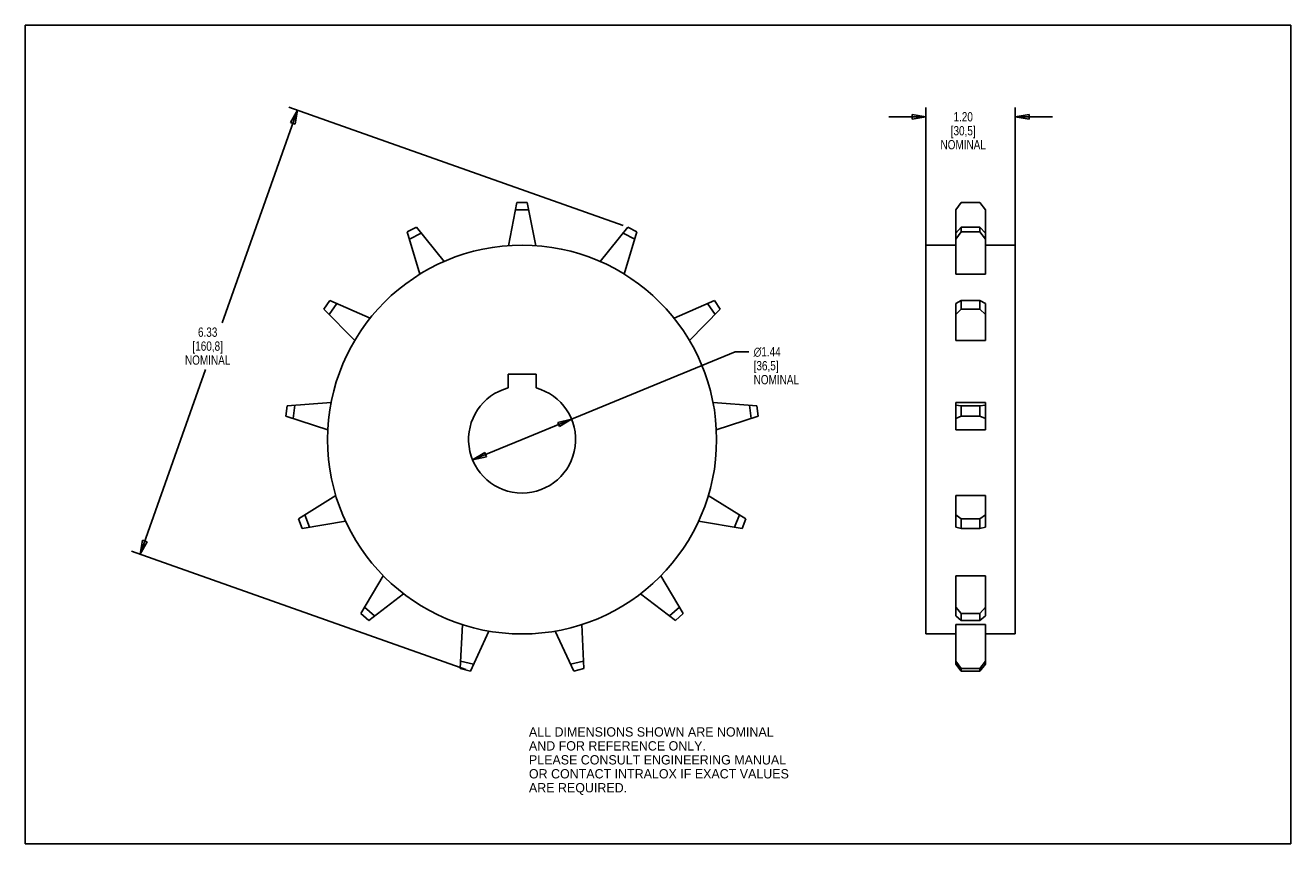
# Model space of a CAD drawing. Header units: inches. Extents: x 0 to 17, y 0 to 11.
import ezdxf

# ---------------------------------------------------------------- set-up
doc = ezdxf.new("R2010")
doc.units = ezdxf.units.IN
doc.header["$LTSCALE"] = 0.935
doc.header["$MEASUREMENT"] = 0
doc.layers.get('0').update_dxf_attribs({"linetype": 'CONTINUOUS'})
doc.layers.add('ALL_FEATURES', color=7, linetype='CONTINUOUS')
doc.styles.get("Standard").update_dxf_attribs({"font": 'txt', "width": 0.8})
doc.styles.add('TEXTSTYLE_1', font='gdt', dxfattribs={"width": 0.8})
doc.styles.add('TEXTSTYLE_2', font='bluprnt.ttf')
doc.dimstyles.new('DIMSTYLE_1', dxfattribs={"dimtxt": 0.125, "dimasz": 0.1875, "dimexe": 0.125, "dimexo": 0.0625, "dimgap": 0.09, "dimtad": 0, "dimtih": 1, "dimtoh": 1, "dimzin": 4, "dimdsep": 46, "dimtxsty": 'STANDARD', "dimblk": 'CLOSED', "dimblk1": 'CLOSED', "dimblk2": 'CLOSED', "dimcen": 0.09, "dimadec": 3, "dimazin": 1, "dimtp": 0.005, "dimtm": 0.005, "dimtfac": 1, "dimtmove": 0, "dimatfit": 2, "dimldrblk": 'CLOSED', "dimfxl": 1, "dimtolj": 1, "dimtzin": 4, "dimarcsym": 0})
doc.dimstyles.new('DIMSTYLE_2', dxfattribs={"dimtxt": 0.125, "dimasz": 0.1875, "dimexe": 0.125, "dimexo": 0.0625, "dimgap": 0.0625, "dimtad": 0, "dimtih": 1, "dimtoh": 1, "dimzin": 4, "dimdsep": 46, "dimtxsty": 'STANDARD', "dimblk": 'CLOSED', "dimblk1": 'CLOSED', "dimblk2": 'CLOSED', "dimcen": 0.09, "dimadec": 3, "dimazin": 1, "dimtp": 0.005, "dimtm": 0.005, "dimtfac": 1, "dimtofl": 0, "dimtmove": 0, "dimatfit": 3, "dimldrblk": 'CLOSED', "dimfxl": 1, "dimtolj": 1, "dimtzin": 4, "dimarcsym": 0})

# ---------------------------------------------------------------- blocks, each defined once
blk = doc.blocks.new('_CLOSED')
at = {"color": 0, "linetype": 'BYBLOCK'}
for p, q in [((0, 0), (-1, 0.167)), ((-1, 0.167), (-1, -0.167)), ((-1, -0.167), (0, 0)), ((-1, 0), (0, 0))]:
    blk.add_line(p, q, dxfattribs=at)
blk = doc.blocks.new('*D0')
at = {"color": 3, "linetype": 'CONTINUOUS'}
for p, q in [((6.674, 5.432), (9.535, 6.612)), ((9.535, 6.612), (9.722, 6.612)), ((7.338, 5.706), (6.674, 5.432)), ((6.01, 5.158), (6.674, 5.432))]:
    blk.add_line(p, q, dxfattribs=at)
at = {"color": 3, "linetype": 'CONTINUOUS', "xscale": 0.1875, "yscale": 0.1875, "zscale": 0.1875}
for p, rotation in [((7.338, 5.706), 22.4238848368), ((6.01, 5.158), 202.4238848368)]:
    blk.add_blockref('_CLOSED', p, dxfattribs=dict(at, rotation=rotation))
at = {"color": 3, "linetype": 'CONTINUOUS', "insert": (9.785, 6.675), "char_height": 0.125, "width": 0.7, "attachment_point": 1, "line_spacing_factor": 0.9, "style": 'TEXTSTYLE_1'}
blk.add_mtext('{\\fgdt;n}\\ftxt;1.44\\P[36,5]\\PNOMINAL', dxfattribs=at)
blk = doc.blocks.new('*D1')
at = {"color": 3, "linetype": 'CONTINUOUS'}
for p, q in [((12.1, 8.031), (12.1, 9.895)), ((13.3, 8.031), (13.3, 9.895)), ((12.1, 9.77), (11.6, 9.77)), ((13.3, 9.77), (13.8, 9.77))]:
    blk.add_line(p, q, dxfattribs=at)
at = {"color": 3, "linetype": 'CONTINUOUS', "xscale": 0.1875, "yscale": 0.1875, "zscale": 0.1875}
blk.add_blockref('_CLOSED', (12.1, 9.77), dxfattribs=at)
at = {"color": 3, "linetype": 'CONTINUOUS', "xscale": 0.1875, "yscale": 0.1875, "zscale": 0.1875, "rotation": 180}
blk.add_blockref('_CLOSED', (13.3, 9.77), dxfattribs=at)
at = {"color": 3, "linetype": 'CONTINUOUS', "insert": (12.6, 9.833), "char_height": 0.125, "width": 0.7, "attachment_point": 2, "line_spacing_factor": 0.9}
blk.add_mtext('1.20\\P[30,5]\\PNOMINAL', dxfattribs=at)
blk = doc.blocks.new('*D2')
at = {"color": 3, "linetype": 'CONTINUOUS'}
for p, q in [((8.034, 8.308), (3.539, 9.901)), ((3.657, 9.859), (2.644, 7)), ((1.543, 3.892), (2.423, 6.375)), ((5.92, 2.341), (1.425, 3.934))]:
    blk.add_line(p, q, dxfattribs=at)
at = {"color": 3, "linetype": 'CONTINUOUS', "xscale": 0.1875, "yscale": 0.1875, "zscale": 0.1875}
for p, rotation in [((3.657, 9.859), 70.4887378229), ((1.543, 3.892), 250.4887378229)]:
    blk.add_blockref('_CLOSED', p, dxfattribs=dict(at, rotation=rotation))
at = {"color": 3, "linetype": 'CONTINUOUS', "insert": (2.45, 6.938), "char_height": 0.125, "width": 0.7, "attachment_point": 2, "line_spacing_factor": 0.9}
blk.add_mtext('6.33\\P[160,8]\\PNOMINAL', dxfattribs=at)

msp = doc.modelspace()

# ---------------------------------------------------------------- linework, layer by layer
at = {"color": 7, "linetype": 'CONTINUOUS'}
for p, q in [((0, 0), (0, 11)), ((0, 11), (17, 11)), ((17, 0), (17, 11)), ((5.255, 8.287), (5.131, 8.222)), ((5.301, 7.654), (5.131, 8.222)), ((5.318, 8.207), (5.16, 8.124)), ((5.625, 7.825), (5.255, 8.287)), ((7.723, 7.825), (8.093, 8.287)), ((8.188, 8.124), (8.03, 8.207)), ((8.047, 7.654), (8.217, 8.222)), ((8.217, 8.222), (8.093, 8.287)), ((12.5, 8.207), (12.575, 8.287)), ((12.575, 8.222), (12.5, 8.124)), ((12.5, 7.654), (12.5, 8.207)), ((12.575, 8.222), (12.575, 8.287)), ((12.575, 8.287), (12.825, 8.287)), ((12.575, 8.222), (12.825, 8.222)), ((12.825, 8.287), (12.825, 8.222)), ((12.825, 8.287), (12.9, 8.207)), ((12.9, 8.124), (12.825, 8.222)), ((12.9, 7.654), (12.9, 8.207)), ((12.1, 2.819), (12.1, 8.044)), ((13.3, 2.819), (13.3, 8.044)), ((12.9, 7.654), (12.5, 7.654)), ((4.09, 7.3), (4.011, 7.185)), ((4.425, 6.762), (4.011, 7.185)), ((4.184, 7.259), (4.082, 7.112)), ((4.09, 7.3), (4.633, 7.063)), ((8.715, 7.063), (9.258, 7.3)), ((8.923, 6.762), (9.337, 7.185)), ((9.266, 7.112), (9.164, 7.259)), ((9.337, 7.185), (9.258, 7.3)), ((12.5, 7.259), (12.575, 7.3)), ((12.5, 6.762), (12.5, 7.259)), ((12.575, 7.185), (12.5, 7.112)), ((12.575, 7.185), (12.575, 7.3)), ((12.575, 7.3), (12.825, 7.3)), ((12.575, 7.185), (12.825, 7.185)), ((12.825, 7.3), (12.825, 7.185)), ((12.825, 7.3), (12.9, 7.259)), ((12.9, 7.112), (12.825, 7.185)), ((12.9, 6.762), (12.9, 7.259)), ((12.9, 6.762), (12.5, 6.762)), ((3.518, 5.885), (3.501, 5.746)), ((3.518, 5.885), (4.109, 5.928)), ((3.62, 5.893), (3.598, 5.715)), ((9.239, 5.928), (9.83, 5.885)), ((9.75, 5.715), (9.728, 5.893)), ((9.847, 5.746), (9.83, 5.885)), ((12.5, 5.564), (12.5, 5.928)), ((12.9, 5.928), (12.5, 5.928)), ((12.5, 5.893), (12.575, 5.885)), ((12.575, 5.746), (12.575, 5.885)), ((12.575, 5.885), (12.825, 5.885)), ((12.825, 5.885), (12.9, 5.893)), ((12.825, 5.885), (12.825, 5.746)), ((12.9, 5.564), (12.9, 5.928)), ((3.501, 5.746), (4.065, 5.564)), ((9.283, 5.564), (9.847, 5.746)), ((12.575, 5.746), (12.5, 5.715)), ((12.575, 5.746), (12.825, 5.746)), ((12.9, 5.715), (12.825, 5.746)), ((12.9, 5.564), (12.5, 5.564)), ((3.669, 4.367), (4.172, 4.679)), ((9.176, 4.679), (9.679, 4.367)), ((12.9, 4.679), (12.5, 4.679)), ((12.5, 4.253), (12.5, 4.679)), ((12.9, 4.253), (12.9, 4.679)), ((3.755, 4.42), (3.819, 4.253)), ((9.529, 4.253), (9.593, 4.42)), ((12.5, 4.42), (12.575, 4.367)), ((12.825, 4.367), (12.9, 4.42)), ((3.669, 4.367), (3.718, 4.236)), ((3.718, 4.236), (4.302, 4.336)), ((9.046, 4.336), (9.63, 4.236)), ((9.63, 4.236), (9.679, 4.367)), ((12.575, 4.236), (12.5, 4.253)), ((12.575, 4.367), (12.825, 4.367)), ((12.575, 4.236), (12.575, 4.367)), ((12.825, 4.367), (12.825, 4.236)), ((12.9, 4.253), (12.825, 4.236)), ((12.575, 4.236), (12.825, 4.236)), ((4.508, 3.092), (4.809, 3.602)), ((8.539, 3.602), (8.84, 3.092)), ((12.9, 3.602), (12.5, 3.602)), ((12.5, 3.061), (12.5, 3.602)), ((12.9, 3.061), (12.9, 3.602)), ((4.613, 2.999), (5.083, 3.36)), ((8.265, 3.36), (8.735, 2.999)), ((4.508, 3.092), (4.613, 2.999)), ((4.559, 3.18), (4.693, 3.061)), ((8.655, 3.061), (8.788, 3.18)), ((8.735, 2.999), (8.84, 3.092)), ((12.5, 3.18), (12.575, 3.092)), ((12.575, 2.999), (12.5, 3.061)), ((12.575, 3.092), (12.825, 3.092)), ((12.575, 2.999), (12.575, 3.092)), ((12.825, 3.092), (12.9, 3.18)), ((12.825, 3.092), (12.825, 2.999)), ((12.9, 3.061), (12.825, 2.999)), ((5.843, 2.353), (5.873, 2.945)), ((7.505, 2.353), (7.475, 2.945)), ((12.9, 2.945), (12.5, 2.945)), ((12.5, 2.412), (12.5, 2.945)), ((12.575, 2.999), (12.825, 2.999)), ((12.9, 2.412), (12.9, 2.945)), ((5.979, 2.32), (6.228, 2.857)), ((7.369, 2.32), (7.12, 2.857)), ((5.848, 2.455), (6.022, 2.412)), ((7.326, 2.412), (7.5, 2.455)), ((12.5, 2.455), (12.575, 2.353)), ((12.575, 2.32), (12.5, 2.412)), ((12.825, 2.353), (12.9, 2.455)), ((12.9, 2.412), (12.825, 2.32)), ((5.843, 2.353), (5.979, 2.32)), ((7.369, 2.32), (7.505, 2.353)), ((12.575, 2.353), (12.825, 2.353)), ((12.575, 2.32), (12.575, 2.353)), ((12.575, 2.32), (12.825, 2.32)), ((12.825, 2.353), (12.825, 2.32)), ((0, 0), (17, 0))]:
    msp.add_line(p, q, dxfattribs=at)
msp.add_circle((6.674, 5.432), 2.613, dxfattribs=at)
at = {"layer": 'ALL_FEATURES', "color": 7, "linetype": 'CONTINUOUS'}
for p, q in [((6.491, 8.038), (6.604, 8.619)), ((6.763, 8.519), (6.585, 8.519)), ((6.744, 8.619), (6.604, 8.619)), ((6.857, 8.038), (6.744, 8.619)), ((12.575, 8.619), (12.5, 8.519)), ((12.5, 8.207), (12.5, 8.519)), ((12.575, 8.619), (12.825, 8.619)), ((12.9, 8.519), (12.825, 8.619)), ((12.9, 8.207), (12.9, 8.519)), ((12.5, 8.044), (12.1, 8.044)), ((13.3, 8.044), (12.9, 8.044)), ((6.486, 6.126), (6.486, 6.313)), ((6.486, 6.313), (6.861, 6.313)), ((6.861, 6.313), (6.861, 6.126)), ((12.5, 2.819), (12.1, 2.819)), ((13.3, 2.819), (12.9, 2.819))]:
    msp.add_line(p, q, dxfattribs=at)
msp.add_arc((6.674, 5.432), 0.719, 105.1217, 74.8783, dxfattribs=at)

# ---------------------------------------------------------------- texts
at = {"color": 3, "linetype": 'CONTINUOUS', "insert": (6.766, 1.565), "char_height": 0.125, "width": 3.60569, "attachment_point": 1, "line_spacing_factor": 0.9, "style": 'TEXTSTYLE_2'}
msp.add_mtext('ALL DIMENSIONS SHOWN ARE NOMINAL\\PAND FOR REFERENCE ONLY.\\PPLEASE CONSULT ENGINEERING MANUAL\\POR CONTACT INTRALOX IF EXACT VALUES\\PARE REQUIRED.\\P ', dxfattribs=at)

# ---------------------------------------------------------------- dimensions: what is measured, and where the dimension line sits
at = {"color": 3, "linetype": 'CONTINUOUS'}
dim = msp.add_linear_dim(base=(1.543, 3.892), p1=(8.093, 8.287), p2=(5.979, 2.32), angle=250.4887, text='<>\\PNOMINAL\\P[]', dimstyle='DIMSTYLE_2', dxfattribs=at)
dim.commit()
dim.dimension.update_dxf_attribs({"geometry": '*D2', "text_midpoint": (2.6, 6.688), "dimtype": 160})
dim = msp.add_linear_dim(base=(13.3, 9.77), p1=(12.1, 7.969), p2=(13.3, 7.969), text='<>\\PNOMINAL\\P[]', dimstyle='DIMSTYLE_2', dxfattribs=at)
dim.commit()
dim.dimension.update_dxf_attribs({"geometry": '*D1', "text_midpoint": (12.7, 9.583), "dimtype": 160})
dim = msp.add_diameter_dim_2p(p1=(7.338, 5.706), p2=(6.01, 5.158), text='%%c<>\\PNOMINAL\\P[]', dimstyle='DIMSTYLE_1', override={"dimpost": '<>'}, dxfattribs=at)
dim.commit()
dim.dimension.update_dxf_attribs({"geometry": '*D0', "text_midpoint": (10.168, 6.425), "dimtype": 163})

doc.saveas('drawing.dxf')
